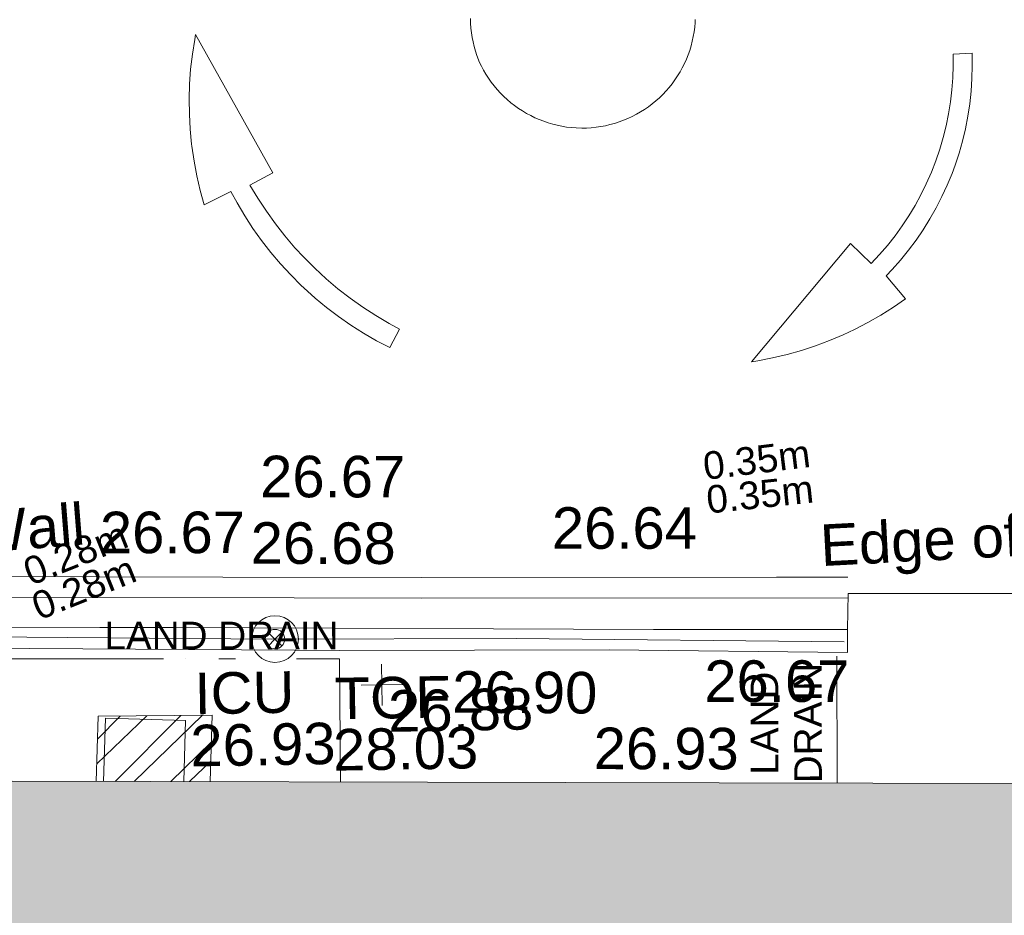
# Model space of a CAD drawing. Header units: millimetres. Extents: x -290717 to 520720, y -103372 to 287762.
# Tile 222 of 256: x 85025 to 93917, y -15964 to -7879. Entities that reach past the tile are written whole.
import ezdxf

# ---------------------------------------------------------------- set-up
doc = ezdxf.new("R2010")
doc.units = ezdxf.units.MM
for name, pattern in [('IMPORT-HIDDEN2 _3_', [4762.5, 3175, -1587.5]), ('IMPORT-UG_DRAINAGE_UNIDENTIFIED_QLB2 _2_', [2700, 1500, -300.0000000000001, 0, -250, 150, -300.0000000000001, 0, -200]), ('IMPORT-UG_ELEC_LV_QLB2 _2_', [2700, 1500, -300.0000000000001, 0, -250, 150, -300.0000000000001, 0, -200]), ('IMPORT-UG_ELEC_STREET LIGHTING_QLB2 _2_', [2700, 1500, -300.0000000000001, 0, -250, 150, -300.0000000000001, 0, -200])]:
    doc.linetypes.add(name, pattern=pattern)
for name, color, linetype, lineweight, true_color in [('00__TOPO__TOP_OF_FENCE_SYMBOL', 7, 'Continuous', 9, 0x666666), ('00_UAV_BUILDING_OUTLINE', 5, 'Continuous', 9, 0x0000ff), ('00_UAV_FENCE_2D', 7, 'Continuous', 9, 0x264c2f), ('00_UAV_LEVEL_SPOT', 7, 'Continuous', 9, 0x666666), ('00_UAV_ROAD_MARKING_ARROWS', 7, 'Continuous', 9, 0x999999), ('00_UAV_ROAD_MARKING_YELLOW_CONTINUOUS', 40, 'Continuous', 9, 0xffbf00), ('00_UAV_SERV_IC', 5, 'Continuous', 9, 0x0000ff), ('00_UAV_TOP_OF_FENCE', 6, 'Continuous', 9, 0xff00ff), ('00_UAV_WALL', 7, 'Continuous', 9, 0x7c00a5), ('12333-PUM-2D-U-0001-C01 - Rev2_REVIT IMPORT_dwg', 7, 'Continuous', 9, 0x767676), ('A_RHA_Line', 7, 'Continuous', 9, 0x00a600), ('PUM-CHAMBER EXTENTS', 6, 'IMPORT-HIDDEN2 _3_', 9, 0xff00ff), ('PUM-ELECTRIC-LV-QLB2', 1, 'IMPORT-UG_ELEC_LV_QLB2 _2_', 9, 0xff0000), ('PUM-UNIDENTIFIED-QLB2', 150, 'IMPORT-UG_DRAINAGE_UNIDENTIFIED_QLB2 _2_', 9, 0x007fff)]:
    doc.layers.add(name, color=color, linetype=linetype, lineweight=lineweight, true_color=true_color)
doc.layers.add('00_UAV_ROAD_EDGE', color=7, linetype='Continuous', lineweight=9)
doc.layers.add('A_RHA_Detail', color=7, linetype='Continuous', lineweight=9)
doc.styles.add('Arial_1', font='arial.ttf', dxfattribs={"height": 250})
doc.styles.add('Swis721 Lt BT_2', font='swissl.ttf', dxfattribs={"height": 375})

# ---------------------------------------------------------------- blocks, each defined once
blk = doc.blocks.new('12333-PUM-2D-U-0001-C01 - Rev2_REVIT IMPORT_dwg_MSL_Node_LineworkTOF-2077248-Site Location Plan Existing')
at = {"layer": '00__TOPO__TOP_OF_FENCE_SYMBOL', "color": 254, "true_color": 0xcccccc, "flags": 128}
for points in [[(165.3591892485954, 165.3591892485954), (0, 0), (-165.3591892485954, 165.3591892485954)], [(165.3591892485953, -165.3591892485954), (0, 0), (-165.3591892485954, -165.3591892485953)]]:
    blk.add_lwpolyline(points, dxfattribs=at)
at = {"layer": '00__TOPO__TOP_OF_FENCE_SYMBOL', "color": 254, "true_color": 0xcccccc}
for radius in [562.5594001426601, 233.853208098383]:
    blk.add_circle((0, 0), radius, dxfattribs=at)
blk = doc.blocks.new('12333-PUM-2D-U-0001-C01 - Rev2_REVIT IMPORT_dwg_UAV-2077255-Site Location Plan Existing')
at = {"layer": '00_UAV_LEVEL_SPOT', "color": 254, "true_color": 0xcccccc, "flags": 128}
for points in [[(500.0000000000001, 0), (0, 0), (0, 500.0000000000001)], [(0, -500.0000000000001), (0, 0), (-500.0000000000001, 0)]]:
    blk.add_lwpolyline(points, dxfattribs=at)
blk = doc.blocks.new('12333-PUM-2D-U-0001-C01 - Rev2_REVIT IMPORT_dwg_MGS62954_T2_Galway_ITM_3d_Rev1-2077680-Site Location Plan Existing')
at = {"layer": '00_UAV_FENCE_2D', "color": 254, "true_color": 0xcccccc, "flags": 128}
blk.add_lwpolyline([(533994181.7725, 725540316.3135), (533991221.7725, 725540397.3135002), (533989010.7725001, 725540430.3135), (533986800.7725, 725540486.3134999), (533984467.7725, 725540532.3135), (533981433.905124, 725540578.8436933), (533981416.3975504, 725543376.3391793)], dxfattribs=at)
at = {"layer": '00_UAV_ROAD_EDGE', "color": 254, "true_color": 0xcccccc, "flags": 128}
blk.add_lwpolyline([(533994213.6675109, 725540426.43076), (533994223.951, 725540751.6535001), (533996478.9510001, 725540711.6535001), (533998564.9510001, 725540681.6535001), (533998897.8523305, 725540676.780356), (533999935.9067726, 725540661.5848957)], dxfattribs=at)
at = {"layer": '00_UAV_ROAD_MARKING_ARROWS', "color": 254, "true_color": 0xcccccc, "flags": 128}
blk.add_lwpolyline([(533992933.9085633, 725545956.0965953), (533992932.7796367, 725545929.3943529), (533992928.2838692, 725545886.8453239), (533992922.0102769, 725545844.5218811), (533992913.9698657, 725545802.4982737), (533992904.1767413, 725545760.8482257), (533992892.6480841, 725545719.6448052), (533992879.4041193, 725545678.9602975), (533992864.4680814, 725545638.8660764), (533992847.8661733, 725545599.4324812), (533992829.6275202, 725545560.7286918), (533992809.784119, 725545522.8226074), (533992788.3707818, 725545485.7807288), (533992765.425075, 725545449.6680398), (533992740.9872528, 725545414.547894), (533992715.1001878, 725545380.4819044), (533992687.8092945, 725545347.529834), (533992659.1624506, 725545315.7494924), (533992629.2099121, 725545285.1966329), (533992598.0042261, 725545255.9248556), (533992565.6001381, 725545227.9855131), (533992532.0544957, 725545201.4276203), (533992497.4261494, 725545176.2977692), (533992461.775849, 725545152.6400459), (533992425.1661374, 725545130.495954), (533992387.6612406, 725545109.9043419), (533992349.3269545, 725545090.9013342), (533992310.230531, 725545073.5202684), (533992270.4405579, 725545057.7916377), (533992230.0268407, 725545043.743034), (533992189.0602788, 725545031.3991046), (533992147.6127416, 725545020.7815043), (533992105.7569417, 725545011.9088603), (533992063.5663089, 725545004.7967383), (533992021.1148596, 725544999.4576147), (533991978.4770682, 725544995.900857), (533991935.7277358, 725544994.1327044), (533991892.9418594, 725544994.156259), (533991841.0502843, 725544996.5930387), (533991798.450484, 725545000.5791153), (533991756.0549706, 725545006.3455902), (533991713.9381202, 725545013.8823464), (533991672.17382, 725545023.1761624), (533991630.8353388, 725545034.2107335), (533991589.9951984, 725545046.9667013), (533991549.7250462, 725545061.4216877), (533991510.0955298, 725545077.5503333), (533991471.1761726, 725545095.3243433), (533991433.0352529, 725545114.7125361), (533991395.7396824, 725545135.680898), (533991359.3548902, 725545158.1926436), (533991323.9447078, 725545182.2082795), (533991289.5712565, 725545207.6856741), (533991256.2948393, 725545234.5801314), (533991224.173834, 725545262.8444697), (533991193.2645919, 725545292.4291031), (533991163.6213384, 725545323.2821306), (533991135.2960777, 725545355.3494254), (533991108.3385022, 725545388.5747306), (533991082.7959042, 725545422.8997576), (533991058.7130945, 725545458.2642887), (533991036.1323224, 725545494.6062825), (533991015.093202, 725545531.8619827), (533990995.6326436, 725545569.9660304), (533990977.784787, 725545608.8515779), (533990970.7796368, 725545625.3943529), (533990956.5276448, 725545665.4393668), (533990943.9650654, 725545706.0460659), (533990933.1139377, 725545747.1432123), (533990923.993298, 725545788.6587075), (533990916.6191472, 725545830.5197195), (533990911.004422, 725545872.6528094), (533990907.1589726, 725545914.984062), (533990905.0895452, 725545957.4392133), (533990904.7997704, 725545999.9437832)], dxfattribs=at)
for points in [[(533990123.7796367, 725543042.3943528), (533990004.9254866, 725543107.1855817), (533989888.888767, 725543176.8970727), (533989775.8730454, 725543251.4065282), (533989666.0765901, 725543330.5832338), (533989559.6920213, 725543414.2882861), (533989456.9059737, 725543502.3748381), (533989357.8987685, 725543594.6883564), (533989334.7796367, 725543617.394353), (533989240.6960746, 725543714.7210997), (533989150.7706609, 725543815.9022851), (533989065.1611554, 725543920.7604029), (533988984.0177463, 725544029.1114962), (533988907.4827865, 725544140.7654805), (533988835.6905445, 725544255.5264769), (533988768.7669682, 725544373.1931554), (533988714.7796367, 725544477.3943529), (533988470.7796368, 725544360.394353), (533988436.9296507, 725544491.6859809), (533988408.6072793, 725544624.2799339), (533988385.8622101, 725544757.9435974), (533988368.7343452, 725544892.4424797), (533988366.7796367, 725544911.394353), (533988356.0943614, 725545046.5577282), (533988351.0785136, 725545182.0499951), (533988351.7408926, 725545317.6334543), (533988358.080337, 725545453.070246), (533988370.0857243, 725545588.1227683), (533988387.7359937, 725545722.554093), (533988411.0001806, 725545856.1283824), (533988419.7796367, 725545899.394353), (533989096.7796367, 725544638.3943529), (533988886.7796369, 725544532.3943528), (533988956.4940132, 725544411.3677856), (533989031.2153048, 725544293.366714), (533989110.8124251, 725544178.5981529), (533989195.1457338, 725544067.2634442), (533989284.0672815, 725543959.5579075), (533989362.7796367, 725543871.394353), (533989459.7562874, 725543770.880406), (533989560.8569602, 725543674.5155877), (533989665.9042903, 725543582.4689543), (533989774.713989, 725543494.9019871), (533989887.0951671, 725543411.9683083), (533990002.8506699, 725543333.8134117), (533990121.7774227, 725543260.5744076), (533990215.7796368, 725543207.394353)], [(533994485.7796369, 725543726.3943529), (533994561.9672874, 725543805.3407116), (533994634.7821777, 725543887.4082289), (533994704.0965662, 725543972.4529297), (533994769.7888519, 725544060.3256174), (533994831.7437879, 725544150.8721333), (533994889.8526846, 725544243.9336281), (533994944.0135986, 725544339.3468399), (533994994.131514, 725544436.9443818), (533995042.5360853, 725544542.1111171), (533995084.0766929, 725544643.6564939), (533995121.3285834, 725544746.8523383), (533995154.2264041, 725544851.5176097), (533995182.7124413, 725544957.4686896), (533995206.7367207, 725545064.5197036), (533995226.2570952, 725545172.4828482), (533995241.23932, 725545281.1687194), (533995251.6571109, 725545390.386645), (533995257.4921917, 725545499.9450196), (533995258.7796367, 725545604.3943532), (533995428.7796368, 725545608.3943529), (533995428.6965714, 725545494.0943096), (533995423.8271897, 725545379.8980054), (533995414.1800345, 725545266.0057791), (533995399.77203, 725545152.6174365), (533995380.6284528, 725545039.9318998), (533995356.782887, 725544928.1468567), (533995328.2771664, 725544817.458417), (533995295.1612994, 725544708.0607657), (533995257.4933822, 725544600.1458231), (533995228.7796367, 725544526.394353), (533995183.5625479, 725544421.4185383), (533995133.9891912, 725544318.4283003), (533995080.1465353, 725544217.604319), (533995022.1290384, 725544119.1234739), (533994960.0384831, 725544023.1585339), (533994893.9837969, 725543929.877854), (533994824.0808625, 725543839.4450804), (533994750.4523134, 725543752.0188626), (533994673.2273191, 725543667.7525761), (533994617.7796368, 725543611.3943529), (533994789.7796367, 725543402.3943529), (533994677.6267192, 725543327.9470724), (533994562.45465, 725543258.2615716), (533994444.4654807, 725543193.4601026), (533994323.8662041, 725543133.656349), (533994220.7796367, 725543087.3943532), (533994095.934998, 725543037.050628), (533993969.0916927, 725542991.979014), (533993840.4722473, 725542952.2585815), (533993710.3023039, 725542917.9590144), (533993578.8102249, 725542889.1404848), (533993446.2266918, 725542865.8535513), (533993387.7796367, 725542857.3943529), (533994300.7796367, 725543911.394353)]]:
    blk.add_lwpolyline(points, close=True, dxfattribs=at)
at = {"layer": '00_UAV_ROAD_MARKING_YELLOW_CONTINUOUS', "color": 254, "true_color": 0xcccccc, "flags": 128}
for points in [[(533985208.7796369, 725541063.394353), (533988581.051397, 725540998.1666592), (533990378.7796367, 725540963.3943529), (533993580.1426007, 725540910.1076872), (533994223.7796367, 725540899.394353)], [(533994220.6627045, 725540712.1349066), (533990375.4102325, 725540776.1391091), (533989221.5348436, 725540798.4577821), (533985201.7959566, 725540876.2090176)]]:
    blk.add_lwpolyline(points, dxfattribs=at)
at = {"layer": '00_UAV_SERV_IC', "color": 254, "true_color": 0xcccccc}
blk.add_line((533987471.6987049, 725539172.0603517), (533987497.7725, 725539743.3135002), dxfattribs=at)
at = {"layer": '00_UAV_SERV_IC', "color": 254, "true_color": 0xcccccc, "flags": 128}
blk.add_lwpolyline([(533987497.7725, 725539743.3135002), (533988220.7725, 725539710.3135002), (533988195.5590028, 725539157.9086946)], dxfattribs=at)
at = {"layer": '00_UAV_WALL', "color": 254, "true_color": 0xcccccc, "flags": 128}
blk.add_lwpolyline([(533994209.7725, 725540219.3135002), (533992056.7725001, 725540280.3135), (533989626.9510003, 725540315.6535001), (533989217.5339903, 725540325.4533752), (533985866.9510001, 725540405.6535002), (533984218.7542733, 725540432.5848192), (533981276.9510002, 725540480.6535002), (533981280.6850449, 725542536.2303332), (533981282.3853922, 725543472.2648706), (533981549.951, 725543457.6535001), (533981510.951, 725540669.6535002), (533982516.4376055, 725540644.198143), (533983529.9003981, 725540618.5408572), (533983599.8779817, 725540616.7692727), (533987462.9397036, 725540561.1675512), (533988123.9510001, 725540551.6535002), (533992461.7248312, 725540456.5870606), (533992549.9510001, 725540454.6535001), (533994213.6675109, 725540426.43076)], close=True, dxfattribs=at)
at = {"xscale": 0.375, "yscale": 0.375, "zscale": 0.375}
for name, p in [('12333-PUM-2D-U-0001-C01 - Rev2_REVIT IMPORT_dwg_MSL_Node_LineworkTOF-2077248-Site Location Plan Existing', (533989041.6297414, 725540430.1205008)), ('12333-PUM-2D-U-0001-C01 - Rev2_REVIT IMPORT_dwg_UAV-2077255-Site Location Plan Existing', (533990000, 725540000.0000001))]:
    blk.add_blockref(name, p, dxfattribs=at)
at = {"layer": '00_UAV_BUILDING_OUTLINE', "color": 251, "true_color": 0x666666, "insert": (533991905.5756339, 725539580.7011446), "char_height": 375, "width": 1495.902363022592, "attachment_point": 1, "rotation": 358.8799952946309, "line_spacing_factor": 1.005061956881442, "style": 'Swis721 Lt BT_2'}
blk.add_mtext('26.93', dxfattribs=at)
at = {"layer": '00_UAV_LEVEL_SPOT', "insert": (533990051.8765643, 725539949.1441547), "char_height": 375, "width": 1495.902363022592, "attachment_point": 1, "line_spacing_factor": 1.005061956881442, "style": 'Swis721 Lt BT_2'}
blk.add_mtext('26.88', dxfattribs=at)
at = {"layer": '00_UAV_ROAD_EDGE', "color": 251, "true_color": 0x666666, "insert": (533993973.2948757, 725541376.8976194), "char_height": 375, "width": 3746.879252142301, "attachment_point": 1, "rotation": 1.9601190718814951, "line_spacing_factor": 1.005061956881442, "style": 'Swis721 Lt BT_2'}
blk.add_mtext('Edge of Road', dxfattribs=at)
at = {"layer": '00_UAV_ROAD_MARKING_YELLOW_CONTINUOUS', "color": 251, "true_color": 0x666666, "char_height": 375, "width": 1495.902363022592, "attachment_point": 1, "line_spacing_factor": 1.005061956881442, "style": 'Swis721 Lt BT_2'}
for s, insert, rotation in [('26.67', (533988936.736554, 725542087.755282), 358.8919025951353), ('26.64', (533991562.6514103, 725541576.0995338), 359.0155735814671), ('26.68', (533988840.581762, 725541488.4689683), 358.89190259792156)]:
    blk.add_mtext(s, dxfattribs=dict(at, insert=insert, rotation=rotation))
at = {"layer": '00_UAV_SERV_IC', "color": 251, "true_color": 0x666666, "char_height": 375, "attachment_point": 1, "line_spacing_factor": 1.005061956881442, "style": 'Swis721 Lt BT_2'}
for s, insert, width in [('ICU', (533988306.1604956, 725540138.2305974), 1021.012723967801), ('26.93', (533988261.332345, 725539667.8515965), 1495.902363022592)]:
    blk.add_mtext(s, dxfattribs=dict(at, insert=insert, width=width))
at = {"layer": '00_UAV_TOP_OF_FENCE', "color": 251, "true_color": 0x666666, "char_height": 375, "attachment_point": 1, "line_spacing_factor": 1.005061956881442, "style": 'Swis721 Lt BT_2'}
for s, insert, width in [('TOF', (533989571.0139553, 725540070.6518955), 1163.479615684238), ('28.03', (533989548.5903136, 725539607.2751907), 1495.902363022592)]:
    blk.add_mtext(s, dxfattribs=dict(at, insert=insert, width=width))
at = {"layer": '00_UAV_WALL', "color": 251, "true_color": 0x666666, "char_height": 375, "attachment_point": 1, "line_spacing_factor": 1.005061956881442, "style": 'Swis721 Lt BT_2'}
for s, insert, width, rotation in [('Wall', (533986311.8004839, 725541626.102679), 1130.237340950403, 3.5391398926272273), ('26.67', (533987480.5023631, 725541607.3927636), 1495.902363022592, 359.029380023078), ('26.90', (533990638.0576969, 725540112.954215), 1495.902363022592, 358.6288202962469), ('26.67', (533992914.7887106, 725540169.9686434), 1495.902363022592, 359.00311352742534)]:
    blk.add_mtext(s, dxfattribs=dict(at, insert=insert, width=width, rotation=rotation))
blk = doc.blocks.new('12333-PUM-2D-U-0001-C01 - Rev2_REVIT IMPORT_dwg-1620468-Site Location Plan Existing')
at = {"layer": 'PUM-CHAMBER EXTENTS', "true_color": 0xffaaff}
h = blk.add_hatch(dxfattribs=at)
h.set_pattern_fill('FP_3', color=211, style=0, pattern_type=2)
h.set_pattern_definition([(45, (-533641079.65, -725615854.3560001), (-265.1650429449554, 265.1650429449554), []), (45, (-533640902.873, -725615854.3560001), (-265.1650429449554, 265.1650429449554), [])])
h.paths.add_polyline_path([(347353.6564959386, -76701.09550657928), (347381.3501528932, -76100.35617870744), (346353.3501528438, -76093.3561786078), (346326.2597453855, -76681.00963287)])
at = {"layer": 'PUM-CHAMBER EXTENTS', "color": 211, "linetype": 'Continuous', "true_color": 0xffaaff}
blk.add_line((346326.2597453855, -76681.00963287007), (346353.3501528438, -76093.3561786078), dxfattribs=at)
at = {"layer": 'PUM-CHAMBER EXTENTS', "color": 211, "linetype": 'Continuous', "true_color": 0xffaaff, "flags": 128}
blk.add_lwpolyline([(346353.3501528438, -76093.3561786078), (347381.3501528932, -76100.35617870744), (347353.6564959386, -76701.09550657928)], dxfattribs=at)
at = {"layer": 'PUM-UNIDENTIFIED-QLB2', "color": 141, "true_color": 0xaad4ff}
blk.add_line((353015.1865374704, -76811.77989151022), (353032.3501528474, -75668.35617867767), dxfattribs=at)
at = {"layer": 'PUM-UNIDENTIFIED-QLB2', "color": 141, "true_color": 0xaad4ff, "flags": 128}
blk.add_lwpolyline([(348530.1722467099, -76724.09669552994), (348540.3501528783, -75612.35617869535), (338918.0328964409, -75450.33769512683)], dxfattribs=at)
blk.add_blockref('12333-PUM-2D-U-0001-C01 - Rev2_REVIT IMPORT_dwg_MGS62954_T2_Galway_ITM_3d_Rev1-2077680-Site Location Plan Existing', (-533641079.6498471, -725615854.3561786))
at = {"layer": 'PUM-ELECTRIC-LV-QLB2', "char_height": 250, "width": 1160.025439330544, "attachment_point": 2, "line_spacing_factor": 0.9417779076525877, "style": 'Arial_1'}
for s, insert, rotation in [('0.35m', (352326.3675984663, -73756.45199237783), 6.051785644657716), ('0.35m', (352353.2336651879, -74068.76164943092), 5.00352213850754), ('0.28m', (346129.8711013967, -74501.53862943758), 20.80312464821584), ('0.28m', (346199.4307360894, -74813.34579502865), 20.955092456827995)]:
    blk.add_mtext(s, dxfattribs=dict(at, insert=insert, rotation=rotation))
at = {"layer": 'PUM-UNIDENTIFIED-QLB2', "char_height": 250, "attachment_point": 2, "line_spacing_factor": 0.9417779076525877, "style": 'Arial_1'}
for s, insert, width, rotation in [('LAND DRAIN', (347481.5066942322, -75258.8889115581), 2522.060585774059, 359.03535729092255), ('LAND\\PDRAIN', (352243.9865786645, -76259.29515308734), 1294.698577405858, 89.14001357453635)]:
    blk.add_mtext(s, dxfattribs=dict(at, insert=insert, width=width, rotation=rotation))

msp = doc.modelspace()

# ---------------------------------------------------------------- hatches: boundary and pattern name
at = {"layer": 'A_RHA_Detail', "true_color": 0xc0c0c0}
h = msp.add_hatch(color=9, dxfattribs=at)
h.paths.add_polyline_path([(-80880.60083898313, -68502.79057078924), (-80400.86592458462, -68483.4150911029), (-80400.86592458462, -62984.64684182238), (-24474.85765180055, -63009.32043784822), (-24456.14471274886, -50840.30023854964), (-36622.55041054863, -50831.65104346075), (-36622.5504104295, -44228.57792609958), (-50959.05265825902, -44213.68205212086), (-50959.05265825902, -42573.78171509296), (-54563.93258049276, -42571.21897729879), (-54565.69773355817, -45054.17447471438), (-92408.82109324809, -45027.27149617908), (-92411.78875845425, -49201.74309219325), (-100061.9988811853, -49201.74309219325), (-100052.221444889, -64852.82557835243), (-86120.90825231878, -64852.82557835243), (-86092.16626519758, -62957.90041523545), (-84861.10047611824, -62957.90041520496), (-84854.79054275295, -68240.10973718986), (-80870.60226895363, -68240.10973718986)])
h.paths.add_polyline_path([(-137238.9269955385, -68461.93840922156), (-132719.7426408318, -68433.06336920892), (-132847.0731201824, -62850.0428228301), (-130454.6837966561, -62916.63108081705), (-130498.2830220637, -61355.8539363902), (-117581.136331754, -61423.42893434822), (-117492.3908565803, -49183.91309186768), (-125136.5200282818, -49178.47881939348), (-125133.5727033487, -45032.61887132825), (-163007.1824077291, -45005.69421944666), (-163007.1824077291, -44090.29634113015), (-163123.8521375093, -44090.21339942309), (-163122.6389897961, -42383.751842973), (-166563.8543420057, -42383.75184295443), (-166565.0349082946, -44044.3982420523), (-193158.4656786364, -44025.49275802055), (-193195.152889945, -62863.6565097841), (-137269.7106414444, -62916.63108078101), (-137254.3708868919, -65679.90523788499)])
h.paths.add_polyline_path([(120310.9497607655, -32334.2823016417), (120312.4652266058, -31610.73011961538), (133451.2244789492, -31638.24899384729), (133469.2230092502, -19717.98315777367), (121295.7536929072, -19692.48606427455), (121319.8434528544, -8190.941560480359), (112277.0825929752, -8172.001674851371), (112263.1769726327, -14811.12345451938), (78285.85310969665, -14739.95861435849), (78292.82277619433, -8167.077575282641), (76545.55099677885, -8163.40371230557), (69355.76844230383, -8152.931592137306), (69353.66597202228, -9156.746357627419), (68372.60878942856, -9154.691552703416), (68372.60878942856, -13705.52853212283), (69333.72334743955, -13707.54156767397), (69325.07112544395, -16249.53369225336), (66623.4489111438, -16249.53369225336), (66619.79243932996, -17995.29925522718), (65989.07757491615, -17995.29925522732), (65985.44262769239, -19730.78799479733), (57152.23993372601, -19712.28702423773), (57127.42535098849, -31559.89461998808), (70277.87165423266, -31587.43801817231), (70277.87165428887, -32271.74147154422), (78263.96947906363, -32285.12944888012), (78266.62669288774, -31019.79372153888), (112335.8856506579, -31091.15111856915), (112335.8856506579, -32317.57330550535), (119781.4233959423, -32333.17321910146)])
h.paths.add_polyline_path([(7503.71740934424, -1791.43926322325), (15482.43097389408, -674.0213230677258), (15484.0826184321, 148.1327206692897), (56188.28042539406, 205.5276654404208), (56155.8432600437, 14338.31663138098), (18016.62665932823, 14236.4814953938), (17967.9025208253, 34313.18372075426), (21727.10644861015, 34324.06926249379), (21708.9097307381, 40608.10218319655), (18009.66447156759, 40608.10218325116), (17995.54603703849, 45483.75063445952), (9770.084212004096, 45420.63294734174), (3966.216019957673, 45443.14492469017), (3984.771235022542, 14176.56786831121), (1023.062455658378, 14176.56786840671), (-276.5134647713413, 14190.52623465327), (-231.6790044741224, 5976.811441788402), (-226.4491536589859, 193.7444677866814), (1220.250839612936, 179.5999159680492), (7477.609307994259, 143.2867556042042), (7488.638446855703, -674.0213230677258)])
h.paths.add_polyline_path([(77755.59663317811, 53.47451145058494), (77729.51881611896, 1699.844979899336), (94464.47132486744, 1659.976083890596), (94606.37913471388, 17991.39023626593), (88810.41901146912, 18015.03260816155), (88799.89418497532, 14436.74271609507), (69413.88950349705, 14457.87738898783), (69377.35724448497, 99.62816357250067), (70760.85642036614, 92.0068082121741)])
h.paths.add_polyline_path([(61252.12079698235, 46453.95617369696), (105774.7348988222, 46472.68783510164), (105768.2642197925, 61852.61234310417), (92285.13876306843, 61852.61234310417), (92308.59670397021, 65784.30757142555), (96107.46680002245, 65767.6044524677), (96059.6808111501, 75209.20847378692), (101084.8427276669, 75071.88872768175), (104988.0046543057, 74765.36560410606), (108403.6894220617, 74363.84089439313), (112009.2703903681, 73787.25420864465), (115645.3524814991, 73049.69667210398), (116890.8108050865, 72761.69136255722), (120208.9929832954, 71893.18353872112), (120865.241739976, 71703.68487155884), (124135.6329505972, 70669.67317909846), (127435.6253142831, 69480.50055823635), (127820.4368655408, 69394.93141813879), (128274.3081769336, 69331.69585757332), (128731.879114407, 69306.66104520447), (129189.9401456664, 69320.00258265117), (129645.2782985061, 69371.62688830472), (130094.6997111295, 69461.17185607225), (130535.0520071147, 69588.00939078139), (130963.2464342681, 69751.2498188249), (131376.279516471, 69949.74812593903), (131771.254123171, 70182.11198906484), (132162.5575600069, 70460.54046602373), (132496.0921582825, 70741.69081117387), (132820.8713676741, 71064.98072578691), (133117.4593294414, 71414.31364276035), (133383.77568926, 71787.23923958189), (133616.5473239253, 72178.53728446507), (133817.1647262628, 72590.54524901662), (133982.6025969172, 73017.89547517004), (134111.7005086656, 73457.59040804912), (134203.5529320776, 73906.545904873), (134257.5155882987, 74361.61286220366), (134272.5462649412, 74819.59931534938), (134250.5259874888, 75277.29281749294), (134189.6227572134, 75731.48297750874), (134090.9274700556, 76178.98397761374), (133955.1324028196, 76616.65691996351), (133783.1900598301, 77041.4318434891), (133576.3064937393, 77450.3292564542), (133335.9328436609, 77840.48103831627), (133063.7551572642, 78209.15055536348), (132761.6825665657, 78553.75185442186), (132431.8338935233, 78871.86780505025), (132076.5227904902, 79161.26705200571), (131698.2415079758, 79419.91966864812), (131299.6434187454, 79646.01139199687), (131093.5942456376, 79746.34209763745), (132146.0467355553, 83110.22226149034), (122787.763295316, 86282.54285521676), (121604.3555410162, 82800.35918872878), (117095.9864226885, 83870.84033788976), (116841.9598400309, 83526.35449576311), (116120.5435466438, 91221.9361197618), (110237.7341284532, 91274.27491024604), (110194.3680786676, 90435.39030217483), (104988.0046543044, 90486.49901569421), (104973.2761846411, 94309.82427956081), (103746.1314668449, 94309.82427962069), (103839.9937121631, 122852.1474272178), (96365.09202303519, 122931.9599471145), (96350.3400238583, 123952.416858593), (104555.5505249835, 123902.1925258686), (104607.3234457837, 120248.5396157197), (125502.5015002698, 120134.193340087), (125662.0200253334, 137657.3796883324), (114479.5865733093, 137699.2256881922), (114382.3062641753, 129149.9458158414), (104644.1590035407, 129187.997507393), (104577.9931702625, 126217.3903165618), (101184.4926405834, 126159.1566967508), (101264.6166812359, 135959.2655565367), (89967.23177303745, 135988.8856164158), (89927.63362986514, 125823.6463181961), (93630.53562299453, 125840.7948842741), (93580.6568888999, 122931.9599471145), (88697.38835373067, 122904.7310127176), (88679.38989541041, 95739.0914377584), (86378.25848993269, 95739.0914377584), (86378.18187189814, 96178.10083375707), (83279.5074328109, 96200.92083330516), (83273.62493422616, 95735.74732136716), (70169.67509616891, 95733.22421950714), (70166.2684274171, 96272.07409350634), (66674.99731291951, 96257.14073659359), (66654.74538556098, 95755.71092140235), (65784.77231076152, 95755.71092140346), (65887.65094981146, 117470.6305650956), (53473.34271625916, 117487.9046429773), (53434.44066306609, 98570.4634906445), (40649.41626913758, 98570.46349066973), (40610.16711556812, 94406.01479082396), (38853.82372865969, 94410.36303444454), (38848.65589191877, 89463.65332732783), (40612.46601909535, 89518.45976927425), (40665.38257359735, 86257.73741131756), (38372.19584673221, 86305.7230928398), (38369.79373532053, 76901.0507917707), (50937.95125076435, 76944.40198877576), (50922.88567283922, 74598.78180893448), (56484.90611318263, 74588.85093774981), (56484.9061131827, 75194.85181998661), (92465.40372273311, 75233.02581663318), (92645.92783659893, 71766.64845097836), (89810.5550181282, 69362.83965827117), (85313.16173971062, 69360.94750424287), (85313.16173971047, 66907.40508090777), (75210.14498260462, 66903.15451592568), (75210.14498260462, 63815.70944554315), (70819.40014306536, 63815.70999204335), (70819.21601502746, 64253.35708063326), (69456.8341568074, 64253.35708063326), (69455.71957374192, 66901.99623168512), (61303.3285675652, 66898.56680686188), (61304.56054652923, 63970.32021231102), (70500.41048205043, 63970.32021223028), (70500.40885431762, 61852.59006210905), (61245.64388480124, 61848.69637492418), (61252.12079698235, 46455.07044720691)])
h.paths.add_polyline_path([(-17153.16561239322, 48569.32684293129), (-17153.16561227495, 60770.38083690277), (-29362.88357762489, 60774.7042869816), (-29362.88357762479, 67399.20394583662), (-43507.25361058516, 67405.01911302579), (-43488.53133082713, 69093.07334179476), (-45766.41866234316, 69109.32868391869), (-45794.34620035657, 67405.01911302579), (-47272.11273197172, 67404.21245453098), (-47272.44887636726, 66454.91798912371), (-86004.56386335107, 66468.6329952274), (-86006.66970790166, 60521.58362724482), (-92662.8772251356, 60521.58362724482), (-92666.53762789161, 50184.35611936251), (-79752.016597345, 50179.78302554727), (-79752.016597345, 48591.49323813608), (-17157.71631240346, 48569.32845421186)])
h.paths.add_polyline_path([(-201056.4185879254, 48628.75479108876), (-138377.9751621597, 48634.64535782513), (-138377.9751621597, 50133.28202330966), (-125467.710581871, 50134.49533928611), (-125468.6909603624, 60566.19036866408), (-132186.8595615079, 60565.86652591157), (-132187.4203588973, 66533.01978768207), (-170643.3098734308, 66805.61809689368), (-170643.3098732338, 67738.78475851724), (-200340.0100486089, 67488.93693767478), (-200348.7175167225, 60827.7802510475), (-201057.5650552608, 60827.71357562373), (-201056.6510294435, 51102.0431337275)])
h.paths.add_polyline_path([(-240051.5126725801, 54769.1949116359), (-239444.4902595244, 54811.10754483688), (-239186.5396225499, 54841.92927608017), (-238764.8191578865, 54940.98166103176), (-238382.4735933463, 55122.46891391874), (-237990.3402229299, 55354.87497237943), (-237269.2031026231, 55936.21514997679), (-237030.2712443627, 56228.66101920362), (-236793.0039600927, 56569.31473977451), (-236554.5880579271, 57004.26389721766), (-236432.7219585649, 57267.46508911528), (-236300.0815274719, 57753.26239002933), (-236250.7285154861, 58017.17885687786), (-236235.6490610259, 58516.21786795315), (-236233.2538430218, 58987.85640057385), (-236213.702979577, 59823.48083772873), (-236363.8287856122, 59820.8603820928), (-236634.0279869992, 60698.06075831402), (-236391.9547756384, 61432.1972634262), (-236225.4740089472, 61435.10319604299), (-236201.6036570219, 62637.68779599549), (-232563.5271750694, 62639.28734435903), (-232563.5271750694, 63049.03842407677), (-232732.1945866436, 63049.15302221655), (-232860.1521278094, 63457.9589027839), (-232731.6068089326, 63914.24862701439), (-232560.8209657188, 63914.24862701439), (-232521.9864006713, 70597.99604498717), (-240628.6947850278, 70598.85496274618), (-240629.7923196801, 72350.98321581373), (-246412.6011213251, 72347.36085937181), (-246412.6011213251, 70616.45923939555), (-254449.5805725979, 70618.60952619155), (-254454.637144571, 70754.06491724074), (-254469.7140363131, 73191.6627625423), (-263883.2532625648, 73267.83063692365), (-263902.4181505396, 68260.74348557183), (-263714.8217520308, 68259.82096576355), (-263552.9672900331, 67819.6543439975), (-263719.0883117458, 67392.20684197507), (-263913.629869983, 67392.20684288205), (-263956.7001914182, 58633.76423459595), (-260181.1963171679, 58611.22607638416), (-260192.3146984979, 56354.25111578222), (-257184.684388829, 56339.46086010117), (-257213.4419958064, 57092.93866025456), (-257338.5163846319, 57093.27331227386), (-257471.0109295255, 57531.7457231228), (-257338.5163845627, 58062.22513700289), (-257203.4956297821, 58064.06881293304), (-257173.5751889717, 58598.54056827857), (-256478.2273617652, 58575.27357918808), (-256478.2273617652, 58788.51859477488), (-256013.0091299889, 58911.92701537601), (-255397.0786589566, 58780.99767608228), (-255397.0786664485, 58595.98242230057), (-243809.8853614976, 58585.92793205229), (-243805.3570672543, 58352.04527760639), (-243740.9394682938, 57884.52572396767), (-243619.083060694, 57421.84877501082), (-243424.3877541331, 56943.65915328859), (-243247.1437899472, 56608.24157716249), (-243003.0710577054, 56249.99021479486), (-242732.2093200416, 55932.75703086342), (-242371.7230179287, 55603.12658814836), (-242141.2551255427, 55424.88676771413), (-241804.9643038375, 55216.88439829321), (-241529.464082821, 55077.02869058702), (-241100.6275144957, 54917.18295005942), (-240836.2134980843, 54840.82833179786), (-240453.4486196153, 54788.6078413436), (-240203.3756532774, 54776.52967577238)])
h.paths.add_polyline_path([(40276.69022620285, 59895.3641775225), (40328.62676026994, 69196.9439153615), (36588.99968782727, 69217.82459101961), (36619.46637569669, 74674.25962431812), (32264.36460075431, 74687.02318924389), (32233.48293864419, 69156.26826309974), (11916.69390488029, 69269.70959690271), (11966.66200108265, 78218.75165977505), (29087.50901742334, 78123.15526811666), (29143.44567202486, 88141.13700481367), (15719.34879623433, 88216.09212957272), (15732.60379610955, 90589.99788900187), (4594.294101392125, 90652.19003492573), (4525.129359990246, 78265.12250452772), (10096.76365550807, 78234.01258734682), (10077.43887221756, 74773.03821913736), (4547.641142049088, 74803.91453678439), (4465.579974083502, 60107.16002351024), (19125.89094757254, 60025.30234268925), (19139.86249371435, 62527.53804648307), (31738.59196305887, 62457.19146407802), (31724.55430855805, 59943.11609818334), (38369.79364222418, 59906.01157297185)])
h.paths.add_polyline_path([(-246083.0241259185, 72334.29150213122), (-246083.0594797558, 72334.30275087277), (-246208.2905500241, 72334.29150213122)])
h.paths.add_polyline_path([(-114575.3004830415, 112178.0758696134), (-114575.3246436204, 112178.0758696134), (-114707.2752166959, 115801.5811617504)])
h.paths.add_polyline_path([(-154699.9178766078, 101760.4080976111), (-114382.0503338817, 101776.0542915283), (-114382.0503338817, 106926.936016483), (-113755.641395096, 106927.1791078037), (-113757.5507412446, 111847.2721532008), (-114431.6837526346, 111847.2721532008), (-114431.8098651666, 112178.075869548), (-114575.3004830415, 112178.0758696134), (-114578.9984943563, 121707.2390834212), (-123056.9849702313, 121707.2390834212), (-123068.8201032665, 156452.7036899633), (-119381.2340625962, 156454.1347343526), (-119381.2340625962, 160165.8603541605), (-115501.031452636, 160167.3661472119), (-115503.3750945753, 166206.5793118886), (-132411.7987151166, 166599.6604729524), (-132411.8243306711, 166665.6603411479), (-135275.0124468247, 166664.5489553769), (-135275.0124468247, 166628.1883102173), (-135911.3205077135, 166628.1944503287), (-135911.3479256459, 166352.1604668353), (-152521.1633846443, 166345.7145607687), (-152518.3680955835, 159142.6836790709), (-150699.3133726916, 159117.9265656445), (-150755.6690356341, 122560.6912032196), (-151059.2005266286, 122560.6912032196), (-151061.0981347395, 121302.4374931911), (-154138.3148337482, 121372.6012653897), (-154138.3148337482, 121865.183451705), (-154704.3888425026, 121867.2611370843), (-154688.5451973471, 119352.3937021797), (-154745.5933227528, 119352.3715636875), (-154745.5763474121, 118722.1532660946), (-160794.1544526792, 118748.744283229), (-160794.1544527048, 119410.5425977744), (-163852.1622693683, 119422.408321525), (-163855.0715294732, 118762.2003111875), (-167568.6765459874, 118778.5256058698), (-166634.6619849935, 124395.1277019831), (-166843.6206842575, 124471.2090400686), (-167568.6765459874, 124707.6250904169), (-168028.2173235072, 124841.3808643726), (-168630.5006276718, 124991.3056740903), (-169238.2056070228, 125117.4693074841), (-169850.3952285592, 125219.6772877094), (-170466.1255403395, 125297.7720169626), (-171089.1102599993, 125351.8553033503), (-171704.4065937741, 125381.1774254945), (-172325.0479971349, 125386.3595015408), (-172782.2248668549, 125374.5832363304), (-173401.7764236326, 125337.4554476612), (-174019.3926983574, 125276.0328036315), (-174634.1213722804, 125190.4100127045), (-175245.0145766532, 125080.7190996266), (-176047.1958093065, 124895.7675261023), (-176665.4852587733, 124724.7228134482), (-177045.3001228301, 124609.1129151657), (-177631.5127793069, 124405.2077276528), (-176665.4852586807, 118818.5158793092), (-177558.9402083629, 118822.4435769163), (-177662.2853368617, 125263.4341236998), (-176365.3912352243, 126542.9270807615), (-159462.2970490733, 126319.9103917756), (-157057.7396790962, 128609.0850976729), (-157060.6673204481, 136153.1661957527), (-158638.8016610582, 137740.2441626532), (-159352.3735831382, 137740.2441626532), (-161634.4140635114, 140201.1078539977), (-168727.9404946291, 140256.8191147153), (-171035.0401162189, 137942.884730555), (-174184.1459014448, 137942.884730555), (-176460.1168228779, 140292.2858551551), (-177341.68569345, 140292.285855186), (-177341.7114445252, 140358.4281613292), (-183428.5803825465, 140356.0660244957), (-185921.6385984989, 137917.4639097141), (-185921.6385985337, 131757.309115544), (-186906.8767412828, 131756.9267734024), (-187725.3914540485, 130809.9989183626), (-187724.0588902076, 127376.1828149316), (-186481.0281350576, 126304.557648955), (-186479.4846755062, 122327.2959175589), (-185176.2828158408, 121059.4673825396), (-180304.1129154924, 121059.4673825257), (-180304.1136492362, 118802.0484409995), (-193555.3706955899, 118802.0484409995), (-193555.3686998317, 133117.8341649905), (-192593.6442938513, 133118.2073819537), (-192593.6442938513, 134200.8158367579), (-192224.6284783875, 134200.9592041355), (-192225.5653014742, 136615.0101267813), (-192595.0012461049, 136615.0101267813), (-192595.4357332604, 137734.4745166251), (-193589.2709668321, 137734.4746851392), (-193589.2685988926, 147474.5705834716), (-193163.2062206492, 147492.8644728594), (-192606.8095195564, 147551.4951472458), (-192359.9383250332, 147589.5931622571), (-192199.8207947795, 147616.5827293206), (-191882.7548926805, 147682.9245600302), (-191568.5380071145, 147761.6632019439), (-191020.2573150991, 147932.4221712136), (-190950.5841382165, 147955.8263236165), (-190647.7999969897, 148070.951423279), (-190349.769078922, 148197.8750093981), (-190056.9509284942, 148336.4013817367), (-189769.7970512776, 148486.316942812), (-189375.4954991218, 148717.2624196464), (-189132.9060261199, 148873.2749095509), (-188867.5421091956, 149059.0543930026), (-188609.6764469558, 149255.1087866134), (-188354.9814056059, 149465.3525772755), (-188079.6339208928, 149713.8792482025), (-187884.9836199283, 149901.8220103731), (-187538.2510284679, 150274.4802367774), (-187446.2998447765, 150378.396083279), (-187241.3270201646, 150629.2310214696), (-187046.3599558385, 150887.9197697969), (-186861.699277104, 151154.0634500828), (-186546.1373636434, 151669.8298752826), (-186524.4196769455, 151707.063245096), (-163675.289831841, 151669.8298752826), (-163687.5843044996, 148134.0767945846), (-157303.6541541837, 148136.4921063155), (-157303.6541541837, 155759.9150161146), (-157557.4317586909, 155765.0384228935), (-157555.9168973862, 166678.0466575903), (-187009.2021991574, 166699.7464767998), (-187013.0952111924, 162054.4009359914), (-188707.1775469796, 162044.5925187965), (-188705.9961893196, 155021.5333641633), (-188737.9999316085, 154650.5326603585), (-188799.0133970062, 154283.1866125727), (-188857.2045401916, 154035.4341107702), (-188966.1106131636, 153679.3368924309), (-189102.6200311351, 153332.8820747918), (-189265.8911677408, 152998.2056672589), (-189454.9174010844, 152677.3710606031), (-189645.2484685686, 152421.322012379), (-189916.9563410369, 152104.2450531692), (-190212.7041973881, 151809.4634871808), (-190530.6686598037, 151538.7947475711), (-190868.889367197, 151293.9075915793), (-191225.2810786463, 151076.3118324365), (-191597.6465194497, 150887.3490190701), (-192092.8415776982, 150682.5621956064), (-192485.2937347, 150569.6612301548), (-192903.8930807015, 150482.2408890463), (-193187.215491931, 150440.8868273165), (-193594.1866364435, 150407.1257787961), (-193594.5953882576, 151459.989522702), (-205369.2399268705, 151455.4201248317), (-205354.452352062, 113350.0822379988), (-207187.1580384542, 113349.3709450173), (-207184.3024929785, 105991.0636522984), (-205312.8709512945, 105991.0636522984), (-205311.2365670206, 101769.6553082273), (-175488.645120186, 101781.2285901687), (-175488.645120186, 110889.6985621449), (-154703.462766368, 110897.5679794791), (-154700.5193329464, 103310.2697088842)])
h.paths.add_polyline_path([(193735.9435692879, 113047.8274775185), (208865.0938716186, 114991.026643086), (208976.1154122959, 114126.6471161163), (216447.8967330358, 115086.3281915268), (216038.7305308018, 118271.970241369), (232648.5073383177, 120405.3421627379), (233425.9936153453, 114352.0734369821), (240632.2017567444, 115277.6440986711), (239854.8412683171, 121329.9334728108), (256406.8682407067, 123455.8879629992), (257091.7572256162, 118089.1198988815), (264572.287122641, 119040.8180953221), (261877.8350554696, 138524.7609215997), (259178.7147038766, 138221.6086023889), (259197.3483654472, 137439.0084132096), (254686.1480587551, 136897.0007613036), (255412.6810205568, 131314.8303174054), (240852.7447965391, 129522.4514055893), (239771.0426540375, 137918.8519126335), (240649.582243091, 138010.1984551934), (240062.3063116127, 142776.6750342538), (239165.7694641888, 142685.0143484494), (237630.9646614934, 151018.3171733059), (266172.8791088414, 154560.7889781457), (271297.187694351, 142612.4006970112), (276531.7397502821, 144861.0987145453), (274941.5029779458, 148527.903728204), (302074.530765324, 160134.9084326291), (300215.9323773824, 164320.1841173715), (301528.161327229, 164907.0997990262), (300405.1237791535, 167477.8916353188), (299016.6944531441, 166945.7181825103), (295626.7488506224, 174518.7544287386), (294333.0289184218, 177537.1551681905), (287288.847594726, 174518.7544287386), (289427.6893504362, 169661.0163464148), (272956.7816584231, 162557.1203578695), (271943.2187786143, 164897.4305293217), (267016.3118217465, 162764.0369715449), (268502.3094164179, 159357.043014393), (265200.4029571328, 157946.4096681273), (226856.4166955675, 153146.7821791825), (227510.3041274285, 148852.0205335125), (228280.9873164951, 141179.0007484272), (227302.3544112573, 141050.2812999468), (227895.3788231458, 136433.1758633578), (228748.5501749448, 136523.8855003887), (229602.307730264, 128023.7667641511), (217691.2359889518, 126493.8999679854), (217642.3600127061, 126874.4332670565), (215138.5007311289, 126552.8357430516), (215194.9980427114, 126112.9650749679), (215015.6132225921, 126089.9247571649), (214840.967257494, 127449.6644606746), (192258.7012018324, 124549.1816390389), (193486.3576426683, 114991.026643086)])
h.paths.add_polyline_path([(-78076.24179098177, 117605.518872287), (-78076.23951907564, 117610.0871212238), (-78070.31812256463, 129485.733079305), (-74723.15926546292, 129478.3852560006), (-74723.15926546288, 125435.7860625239), (-48015.64546089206, 125380.0246061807), (-47996.55031653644, 135872.5822179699), (-61198.159180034, 135901.5630078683), (-74714.72264147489, 135923.5088764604), (-74723.62876031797, 131865.2975510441), (-78070.31812256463, 131872.6421692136), (-78062.97909490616, 149549.768943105), (-58292.26570494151, 149541.5607197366), (-58292.26570494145, 148946.2407608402), (-37707.70924049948, 148937.6946534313), (-37707.70924049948, 159740.0690313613), (-44148.26955758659, 159742.7429641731), (-44148.26955758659, 162961.3319175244), (-49829.95437586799, 162961.3319175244), (-49830.92144141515, 160632.0129326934), (-78494.0902662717, 160643.9130440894), (-78494.0902662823, 161615.1537737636), (-78739.22585210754, 161615.2555472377), (-78691.79195364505, 168187.9195488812), (-90844.5764503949, 168126.8149080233), (-90962.52567696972, 152686.7636278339), (-89064.97866810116, 152685.97582136), (-89079.54115383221, 117610.0871212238), (-78374.80210165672, 117605.6428258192)])
h.paths.add_polyline_path([(69254.82576126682, 129235.9722870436), (69259.97086178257, 136167.7892474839), (86068.0992678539, 136131.0235193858), (86008.66431381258, 164703.3084147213), (58789.63167882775, 164723.5115811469), (58789.63167882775, 170119.2062865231), (54460.16324890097, 170122.4198087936), (54457.21717773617, 166153.2792453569), (47042.21516498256, 166158.7829869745), (47041.10931533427, 164668.9097040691), (39173.27935198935, 164674.7495545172), (39172.83712618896, 164078.9539098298), (17014.87910992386, 164095.400525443), (17002.38841206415, 147267.1142245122), (12659.63471563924, 147267.1142245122), (12653.6008753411, 139137.9291796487), (17031.41608901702, 139134.6797717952), (17024.58791744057, 129935.3194463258), (39191.34773726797, 129918.8662983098), (39191.34773726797, 129258.2867272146), (69014.0340609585, 129236.1510132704)])
h.paths.add_polyline_path([(39265.62356917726, 139467.8223435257), (33050.91021530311, 139484.1586867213), (33087.56357182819, 153427.9220784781), (39277.60130890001, 153411.6505991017), (39277.60130890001, 152830.3127277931), (43058.29603858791, 152820.3745823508), (43024.83899408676, 140092.5601633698), (39267.2657899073, 140092.5601633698)])
h.paths.add_polyline_path([(1979.548949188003, 189123.2414339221), (18699.10403225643, 189180.0465563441), (18678.46874727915, 195253.6675675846), (24349.02704558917, 195272.9334349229), (24334.96888369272, 199550.7690689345), (28829.78348971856, 199566.0403168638), (28798.35772162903, 208815.6446465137), (24334.94961552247, 208806.1514042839), (24333.90624838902, 209113.2475694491), (16811.59093053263, 209087.6902915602), (16806.58456496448, 208843.590909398), (6772.293057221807, 208809.4991440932), (6797.166076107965, 201488.5780549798), (-8471.058649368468, 201436.7038403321), (-8471.058649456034, 200429.0172029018), (-11856.09020773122, 200417.5164702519), (-11823.72827012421, 190892.3684139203), (-7614.729360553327, 190904.9356358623), (-7614.729360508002, 190170.8290169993), (-4608.619189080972, 190169.2993656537), (-4608.238782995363, 190916.8832264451), (1973.379031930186, 190939.2444093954), (1977.122761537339, 189837.3456606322)])
h.paths.add_polyline_path([(-20506.2213294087, 190640.028646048), (-20122.28942212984, 206347.1214480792), (-41550.34215554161, 207015.255795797), (-41462.26177905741, 210449.6195896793), (-31391.41053375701, 210152.0276719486), (-31078.64493158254, 223862.574366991), (-44305.08575746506, 224230.797228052), (-44490.79956595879, 211865.5542346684), (-47510.12209651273, 211942.9901386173), (-47722.57925074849, 203659.0205615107), (-47076.06680551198, 203635.3001466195), (-47175.4684425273, 199531.9403872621), (-46801.21126120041, 199520.4703265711), (-46873.68175963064, 195478.589946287), (-44600.40472249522, 195425.25597799), (-44685.88459510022, 192243.2795180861), (-38073.99929110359, 192135.6564361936), (-38104.39995468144, 191126.9722513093), (-21537.79264469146, 190668.5723413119)])
h.paths.add_polyline_path([(16801.02360974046, 195961.5001375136), (9656.615133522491, 196015.1086064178), (9643.83815057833, 199513.9922857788), (11631.77992465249, 199485.8321209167), (11631.79209405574, 203322.2460457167), (16806.58456511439, 203391.4855727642), (16801.04077099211, 195984.4293109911)])
h.paths.add_polyline_path([(122084.9263243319, 200536.2570557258), (122088.180516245, 206386.1947929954), (125211.1061637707, 206386.1947929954), (125211.1162733, 206645.8932838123), (126202.709897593, 206645.8932838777), (126203.0204768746, 207041.0477229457), (130401.4034740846, 206979.0758390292), (130444.269112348, 209883.2802976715), (126202.8383602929, 209945.883203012), (126203.0204768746, 214624.1281189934), (127364.7919503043, 214624.1281189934), (127365.2106673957, 225380.2058570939), (126159.8599207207, 225380.2527798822), (126207.4133336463, 241475.3410923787), (119482.541129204, 241495.8747302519), (119479.204156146, 246182.0096278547), (109943.9121324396, 246175.219673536), (109953.2702600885, 233033.3814297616), (115000.5285021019, 233033.3814296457), (114999.5792924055, 208653.4991933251), (112026.3032629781, 208653.4991933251), (112024.3519988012, 200538.6764491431), (122024.6079402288, 200536.271559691)])
h.paths.add_polyline_path([(30087.05071628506, 200986.75440713), (38030.67179073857, 201028.6865661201), (38030.67179073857, 202922.9731661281), (38109.89531489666, 202923.3913649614), (38067.25569093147, 208827.6066631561), (38013.35839375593, 208827.667223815), (38012.38630312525, 209012.5383931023), (30044.90685988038, 208970.4802974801), (30060.65944993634, 205986.3119354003)])
h.paths.add_polyline_path([(195986.2599411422, 205661.5722736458), (202896.8751332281, 206052.0074670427), (202676.886254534, 209945.7611691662), (195766.2710618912, 209555.325975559)])
h.paths.add_polyline_path([(-91652.40581580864, 206392.6172135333), (-79454.24421187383, 206432.5105635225), (-79629.29258199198, 238245.6998510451), (-68904.21147484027, 238215.095164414), (-68918.56040493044, 246314.0782553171), (-68756.515268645, 246312.9061543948), (-68755.20581930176, 246638.9786699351), (-79620.07671794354, 246651.3624133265), (-79606.5628449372, 247343.5411849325), (-82154.50636787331, 247318.0695596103), (-82154.50636787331, 247488.1275895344), (-91640.64698348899, 247472.5371040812), (-91638.72040628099, 246846.4753752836), (-131470.3702759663, 246641.42150215), (-131470.3702759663, 250159.5419305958), (-142857.1087886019, 250176.7939677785), (-142864.0554935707, 246220.0701029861), (-165118.8027587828, 246272.3986783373), (-165040.0492656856, 253907.936045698), (-178677.4727934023, 253929.5079730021), (-178699.5521575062, 238176.7234097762), (-138599.3373496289, 238209.4781454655), (-138548.4479938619, 206627.5237025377), (-126646.6702863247, 206572.2299428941), (-126666.6805510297, 234825.8818836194), (-124962.7180531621, 234825.9534805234), (-124969.0241559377, 234688.4891474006), (-91595.61129713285, 234664.3133306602), (-91650.87307429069, 207155.5994723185)])
h.paths.add_polyline_path([(142123.7078306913, 209113.5383730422), (152768.4446292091, 209127.3137315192), (152745.2992288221, 227012.6338093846), (142100.5623961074, 226998.8584508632), (142121.8067345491, 210582.5602414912)])
h.paths.add_polyline_path([(168998.8561285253, 209274.9592350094), (169026.8416078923, 226860.3446541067), (161686.6780313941, 226876.6646907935), (161647.6783165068, 209291.3037608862), (168846.6177107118, 209275.2977201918)])
h.paths.add_polyline_path([(49761.46820716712, 218476.567809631), (49794.00484362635, 223316.1680811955), (41274.07755979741, 223363.4010619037), (41273.58999769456, 223290.879563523), (32187.30576793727, 223351.9666549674), (32202.10532416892, 225553.2987455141), (20081.8372469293, 225634.7833114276), (20035.26675877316, 218707.7438838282), (31566.33951793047, 218630.2204926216), (31566.12891728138, 218598.8950898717), (49547.01686615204, 218478.0095661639)])
h.paths.add_polyline_path([(162361.9830851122, 234154.0520866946), (162366.6425722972, 241589.9129272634), (135261.1026964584, 241630.986197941), (135249.0888707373, 234197.8735112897), (160249.0277027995, 234157.467167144)])
h.paths.add_polyline_path([(176458.8604388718, 246709.572470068), (176516.248447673, 252173.1529805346), (168884.2833866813, 252253.3171281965), (168934.8652923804, 257068.9279575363), (164355.0504715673, 257117.0331241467), (164296.1746742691, 251511.8088120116), (164416.8965511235, 251510.5407811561), (164367.8024342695, 246836.5737543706), (172300.1975056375, 246753.2539686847)])

# ---------------------------------------------------------------- linework, layer by layer
at = {"layer": 'A_RHA_Line', "color": 7}
for p, q in [((89957.53837059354, -14764.40473085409), (84957.54933772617, -14753.93235144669)), ((94957.5274035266, -14774.87710983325), (89957.53837058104, -14764.40473085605))]:
    msp.add_line(p, q, dxfattribs=at)

# ---------------------------------------------------------------- block references
at = {"layer": '12333-PUM-2D-U-0001-C01 - Rev2_REVIT IMPORT_dwg', "color": 254, "linetype": 'IMPORT-UG_ELEC_STREET LIGHTING_QLB2 _2_', "true_color": 0xffd4d4, "rotation": 0.9999999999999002}
msp.add_blockref('12333-PUM-2D-U-0001-C01 - Rev2_REVIT IMPORT_dwg-1620468-Site Location Plan Existing', (-261895.0770586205, 55869.5817132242), dxfattribs=at)

doc.saveas('drawing.dxf')
